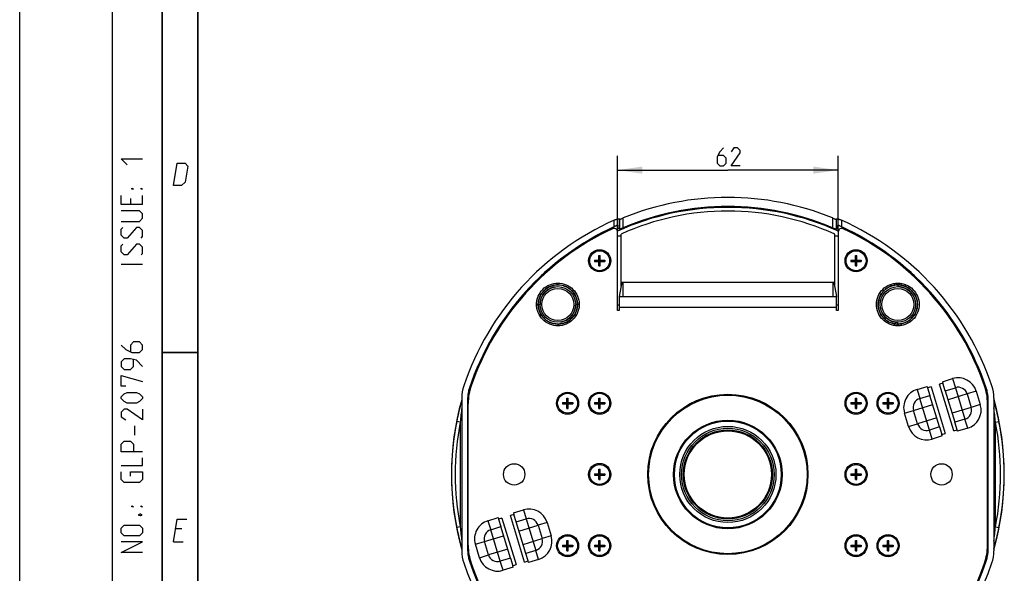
# Model space of a CAD drawing. Header units: millimetres. Extents: x 0 to 420, y 0 to 297.
# Tile 2 of 13: x 0 to 138, y 67 to 145. Entities that reach past the tile are written whole.
import ezdxf

# ---------------------------------------------------------------- set-up
doc = ezdxf.new("R2010")
doc.units = ezdxf.units.MM
doc.header["$LTSCALE"] = 23.1
doc.layers.get('0').update_dxf_attribs({"linetype": 'CONTINUOUS'})
for name, color, linetype in [('02___PRT_ALL_AXES', 7, 'CONTINUOUS'), ('A_ACHSEN', 7, 'CONTINUOUS'), ('DIM_PILOTEES', 7, 'CONTINUOUS')]:
    doc.layers.add(name, color=color, linetype=linetype)
doc.styles.get("Standard").update_dxf_attribs({"font": 'txt', "width": 0.7})
doc.dimstyles.new('DIMSTYLE_2', dxfattribs={"dimtxt": 2.5, "dimasz": 3.5, "dimexe": 2, "dimexo": 0, "dimtad": 1, "dimlfac": 2, "dimdsep": 46, "dimtxsty": 'STANDARD', "dimblk": '_FILLED', "dimblk1": '_FILLED', "dimblk2": '_FILLED', "dimcen": 0.09, "dimazin": 2, "dimtp": 0.3, "dimtm": 0.3, "dimtfac": 1, "dimtofl": 0, "dimtmove": 0, "dimatfit": 3, "dimldrblk": '_FILLED', "dimfxl": 1, "dimtolj": 1, "dimarcsym": 0})

# ---------------------------------------------------------------- blocks, each defined once
blk = doc.blocks.new('_FILLED')
at = {"color": 0, "linetype": 'BYBLOCK'}
blk.add_solid([(0, 0), (-1, 0.143), (-1, -0.143)], dxfattribs=at)
blk = doc.blocks.new('*D6')
at = {"layer": 'DIM_PILOTEES', "color": 2, "linetype": 'CONTINUOUS'}
for p, q in [((83.93, 115.42), (83.93, 126.09)), ((114.93, 115.42), (114.93, 126.09)), ((83.93, 124.09), (99.43, 124.09)), ((114.93, 124.09), (99.43, 124.09))]:
    blk.add_line(p, q, dxfattribs=at)
at = {"layer": 'DIM_PILOTEES', "color": 2, "linetype": 'CONTINUOUS', "xscale": 3.5, "yscale": 3.5, "zscale": 3.5, "rotation": 180}
blk.add_blockref('_FILLED', (83.93, 124.09), dxfattribs=at)
at = {"layer": 'DIM_PILOTEES', "color": 2, "linetype": 'CONTINUOUS', "xscale": 3.5, "yscale": 3.5, "zscale": 3.5}
blk.add_blockref('_FILLED', (114.93, 124.09), dxfattribs=at)

msp = doc.modelspace()

# ---------------------------------------------------------------- linework, layer by layer
at = {"color": 7, "linetype": 'CONTINUOUS'}
for p, q in [((0, 0), (0, 297)), ((83.4748, 116.1481), (83.4748, 117.0649)), ((83.9736, 116.3545), (83.9736, 117.2656)), ((83.975, 116.3541), (83.9736, 116.3545)), ((83.975, 116.3541), (83.975, 115.8619)), ((84.2384, 115.7869), (84.2384, 117.1869)), ((84.7377, 115.985), (84.7377, 117.3766)), ((114.1137, 117.3766), (114.1137, 115.985)), ((114.613, 117.1869), (114.613, 115.7869)), ((114.8781, 116.3545), (114.8764, 116.3541)), ((114.8764, 115.8619), (114.8764, 116.3541)), ((114.8781, 117.2657), (114.8781, 116.3545)), ((115.3728, 117.0666), (115.3728, 116.1499)), ((83.9257, 114.8635), (84.4257, 114.8635)), ((84.4257, 107.7813), (84.4257, 115.1135)), ((114.4257, 107.7813), (114.4257, 115.1135)), ((114.4257, 114.8635), (114.9257, 114.8635)), ((81.3351, 110.6385), (81.3351, 112.0885)), ((81.3351, 112.0885), (81.5163, 112.0885)), ((81.5163, 110.6385), (81.5163, 112.0885)), ((117.3351, 110.6385), (117.3351, 112.0885)), ((117.3351, 112.0885), (117.5163, 112.0885)), ((117.5163, 110.6385), (117.5163, 112.0885)), ((80.7007, 111.4541), (80.7007, 111.2729)), ((80.7007, 111.4541), (82.1507, 111.4541)), ((80.7007, 111.2729), (82.1507, 111.2729)), ((81.3351, 111.2729), (81.5163, 111.4541)), ((81.5163, 111.2729), (81.3351, 111.4541)), ((81.3351, 111.3635), (81.5163, 111.3635)), ((81.3351, 110.6385), (81.5163, 110.6385)), ((81.4257, 111.4541), (81.4257, 111.2729)), ((82.1507, 111.4541), (82.1507, 111.2729)), ((116.7007, 111.4541), (116.7007, 111.2729)), ((116.7007, 111.4541), (118.1507, 111.4541)), ((116.7007, 111.2729), (118.1507, 111.2729)), ((117.3351, 111.2729), (117.5163, 111.4541)), ((117.5163, 111.2729), (117.3351, 111.4541)), ((117.3351, 111.3635), (117.5163, 111.3635)), ((117.3351, 110.6385), (117.5163, 110.6385)), ((117.4257, 111.4541), (117.4257, 111.2729)), ((118.1507, 111.4541), (118.1507, 111.2729)), ((84.5284, 108.3635), (84.1757, 106.3635)), ((84.5284, 108.3635), (114.3231, 108.3635)), ((84.6757, 108.3635), (84.6757, 106.3635)), ((114.1757, 108.3635), (114.1757, 106.3635)), ((114.3231, 108.3635), (114.6757, 106.3635)), ((84.1757, 105.1135), (83.9257, 105.1135)), ((114.9257, 105.1135), (114.6757, 105.1135)), ((129.9492, 93.1133), (129.6263, 94.1692)), ((130.9819, 94.8163), (131.3698, 93.5476)), ((63.1591, 93.5205), (63.1425, 93.526)), ((125.989, 93.2898), (126.3769, 92.0211)), ((127.4746, 93.5114), (127.7975, 92.4555)), ((134.295, 93.0547), (133.0263, 92.6668)), ((135.6924, 93.5205), (135.7089, 93.526)), ((62.073, 92.0902), (62.073, 70.6368)), ((76.2007, 91.4541), (76.2007, 91.2729)), ((76.2007, 91.4541), (77.6507, 91.4541)), ((76.2007, 91.2729), (77.6507, 91.2729)), ((76.8351, 90.6385), (76.8351, 92.0885)), ((76.8351, 92.0885), (77.0163, 92.0885)), ((76.8351, 91.2729), (77.0163, 91.4541)), ((77.0163, 91.2729), (76.8351, 91.4541)), ((76.8351, 91.3635), (77.0163, 91.3635)), ((76.9257, 91.4541), (76.9257, 91.2729)), ((77.0163, 90.6385), (77.0163, 92.0885)), ((77.6507, 91.4541), (77.6507, 91.2729)), ((80.7007, 91.4541), (80.7007, 91.2729)), ((80.7007, 91.4541), (82.1507, 91.4541)), ((80.7007, 91.2729), (82.1507, 91.2729)), ((81.3351, 90.6385), (81.3351, 92.0885)), ((81.3351, 92.0885), (81.5163, 92.0885)), ((81.3351, 91.2729), (81.5163, 91.4541)), ((81.5163, 91.2729), (81.3351, 91.4541)), ((81.3351, 91.3635), (81.5163, 91.3635)), ((81.4257, 91.4541), (81.4257, 91.2729)), ((81.5163, 90.6385), (81.5163, 92.0885)), ((82.1507, 91.4541), (82.1507, 91.2729)), ((116.7007, 91.4541), (118.1507, 91.4541)), ((116.7007, 91.4541), (116.7007, 91.2729)), ((116.7007, 91.2729), (118.1507, 91.2729)), ((117.3351, 92.0885), (117.5163, 92.0885)), ((117.3351, 90.6385), (117.3351, 92.0885)), ((117.3351, 91.2729), (117.5163, 91.4541)), ((117.5163, 91.2729), (117.3351, 91.4541)), ((117.3351, 91.3635), (117.5163, 91.3635)), ((117.4257, 91.4541), (117.4257, 91.2729)), ((117.5163, 90.6385), (117.5163, 92.0885)), ((118.1507, 91.4541), (118.1507, 91.2729)), ((121.2007, 91.4541), (122.6507, 91.4541)), ((121.2007, 91.4541), (121.2007, 91.2729)), ((121.2007, 91.2729), (122.6507, 91.2729)), ((121.8351, 92.0885), (122.0163, 92.0885)), ((121.8351, 90.6385), (121.8351, 92.0885)), ((121.8351, 91.2729), (122.0163, 91.4541)), ((121.8351, 91.4541), (122.0163, 91.2729)), ((121.8351, 91.3635), (122.0163, 91.3635)), ((121.9257, 91.4541), (121.9257, 91.2729)), ((122.0163, 90.6385), (122.0163, 92.0885)), ((122.6507, 91.4541), (122.6507, 91.2729)), ((136.7784, 92.0902), (136.7784, 70.6368)), ((62.8579, 91.004), (62.8579, 71.7231)), ((62.8754, 91.004), (62.8579, 91.004)), ((62.8754, 91.004), (62.9757, 90.9909)), ((76.8351, 90.6385), (77.0163, 90.6385)), ((81.3351, 90.6385), (81.5163, 90.6385)), ((117.3351, 90.6385), (117.5163, 90.6385)), ((121.8351, 90.6385), (122.0163, 90.6385)), ((124.2274, 89.9767), (125.496, 90.3646)), ((134.8713, 91.1698), (133.6026, 90.7819)), ((135.976, 91.004), (135.8757, 90.9909)), ((135.976, 91.004), (135.8757, 90.9909)), ((135.976, 91.004), (135.9935, 91.004)), ((135.9935, 71.7231), (135.9935, 91.004)), ((61.8521, 88.7256), (61.3614, 88.8218)), ((61.8521, 88.7256), (61.8521, 74.0014)), ((124.8036, 88.0918), (126.0723, 88.4797)), ((131.624, 87.6351), (131.3012, 88.691)), ((133.1097, 87.8567), (132.7218, 89.1253)), ((136.9994, 88.7256), (137.49, 88.8218)), ((136.9994, 74.0014), (136.9994, 88.7256)), ((128.1168, 86.3302), (127.7289, 87.5988)), ((129.1495, 88.0332), (129.4723, 86.9773)), ((81.3351, 80.6385), (81.3351, 82.0885)), ((81.3351, 82.0885), (81.5163, 82.0885)), ((81.5163, 80.6385), (81.5163, 82.0885)), ((117.3351, 82.0885), (117.5163, 82.0885)), ((117.3351, 80.6385), (117.3351, 82.0885)), ((117.5163, 80.6385), (117.5163, 82.0885)), ((80.7007, 81.4541), (80.7007, 81.2729)), ((80.7007, 81.4541), (82.1507, 81.4541)), ((80.7007, 81.2729), (82.1507, 81.2729)), ((81.3351, 81.2729), (81.5163, 81.4541)), ((81.5163, 81.2729), (81.3351, 81.4541)), ((81.3351, 81.3635), (81.5163, 81.3635)), ((81.3351, 80.6385), (81.5163, 80.6385)), ((81.4257, 81.4541), (81.4257, 81.2729)), ((82.1507, 81.4541), (82.1507, 81.2729)), ((116.7007, 81.4541), (118.1507, 81.4541)), ((116.7007, 81.4541), (116.7007, 81.2729)), ((116.7007, 81.2729), (118.1507, 81.2729)), ((117.3351, 81.2729), (117.5163, 81.4541)), ((117.3351, 81.4541), (117.5163, 81.2729)), ((117.3351, 81.3635), (117.5163, 81.3635)), ((117.3351, 80.6385), (117.5163, 80.6385)), ((117.4257, 81.4541), (117.4257, 81.2729)), ((118.1507, 81.4541), (118.1507, 81.2729)), ((70.7347, 76.3969), (71.1226, 75.1282)), ((65.7418, 74.8704), (66.1297, 73.6017)), ((67.2274, 75.0919), (67.5503, 74.036)), ((69.702, 74.6939), (69.3791, 75.7498)), ((61.8521, 74.0014), (61.3614, 73.9053)), ((74.0478, 74.6353), (72.7791, 74.2474)), ((136.9994, 74.0014), (137.49, 73.9053)), ((63.9802, 71.5573), (65.2488, 71.9452)), ((74.6241, 72.7503), (73.3554, 72.3625)), ((76.8351, 70.6385), (76.8351, 72.0885)), ((76.8351, 72.0885), (77.0163, 72.0885)), ((77.0163, 70.6385), (77.0163, 72.0885)), ((81.3351, 70.6385), (81.3351, 72.0885)), ((81.3351, 72.0885), (81.5163, 72.0885)), ((81.5163, 70.6385), (81.5163, 72.0885)), ((117.3351, 72.0885), (117.5163, 72.0885)), ((117.3351, 70.6385), (117.3351, 72.0885)), ((117.5163, 70.6385), (117.5163, 72.0885)), ((121.8351, 72.0885), (122.0163, 72.0885)), ((121.8351, 70.6385), (121.8351, 72.0885)), ((122.0163, 70.6385), (122.0163, 72.0885)), ((62.8754, 71.7231), (62.8579, 71.7231)), ((62.9757, 71.7361), (62.8754, 71.7231)), ((62.9757, 71.7361), (62.8754, 71.7231)), ((72.8625, 69.4372), (72.4746, 70.7059)), ((76.2007, 71.4541), (76.2007, 71.2729)), ((76.2007, 71.4541), (77.6507, 71.4541)), ((76.2007, 71.2729), (77.6507, 71.2729)), ((77.0163, 71.2729), (76.8351, 71.4541)), ((76.8351, 71.2729), (77.0163, 71.4541)), ((76.8351, 71.3635), (77.0163, 71.3635)), ((76.8351, 70.6385), (77.0163, 70.6385)), ((76.9257, 71.4541), (76.9257, 71.2729)), ((77.6507, 71.4541), (77.6507, 71.2729)), ((80.7007, 71.4541), (80.7007, 71.2729)), ((80.7007, 71.4541), (82.1507, 71.4541)), ((80.7007, 71.2729), (82.1507, 71.2729)), ((81.5163, 71.2729), (81.3351, 71.4541)), ((81.3351, 71.2729), (81.5163, 71.4541)), ((81.3351, 71.3635), (81.5163, 71.3635)), ((81.3351, 70.6385), (81.5163, 70.6385)), ((81.4257, 71.4541), (81.4257, 71.2729)), ((82.1507, 71.4541), (82.1507, 71.2729)), ((116.7007, 71.4541), (118.1507, 71.4541)), ((116.7007, 71.4541), (116.7007, 71.2729)), ((116.7007, 71.2729), (118.1507, 71.2729)), ((117.3351, 71.4541), (117.5163, 71.2729)), ((117.3351, 71.2729), (117.5163, 71.4541)), ((117.3351, 71.3635), (117.5163, 71.3635)), ((117.3351, 70.6385), (117.5163, 70.6385)), ((117.4257, 71.4541), (117.4257, 71.2729)), ((118.1507, 71.4541), (118.1507, 71.2729)), ((121.2007, 71.4541), (122.6507, 71.4541)), ((121.2007, 71.4541), (121.2007, 71.2729)), ((121.2007, 71.2729), (122.6507, 71.2729)), ((121.8351, 71.4541), (122.0163, 71.2729)), ((121.8351, 71.2729), (122.0163, 71.4541)), ((121.8351, 71.3635), (122.0163, 71.3635)), ((121.8351, 70.6385), (122.0163, 70.6385)), ((121.9257, 71.4541), (121.9257, 71.2729)), ((122.6507, 71.4541), (122.6507, 71.2729)), ((135.8757, 71.7361), (135.976, 71.7231)), ((135.976, 71.7231), (135.9935, 71.7231)), ((63.1591, 69.2066), (63.1425, 69.201)), ((64.5564, 69.6724), (65.8251, 70.0602)), ((67.8696, 67.9107), (67.4817, 69.1794)), ((68.9023, 69.6138), (69.2251, 68.5578)), ((71.3768, 69.2157), (71.054, 70.2716)), ((135.6924, 69.2066), (135.7089, 69.201))]:
    msp.add_line(p, q, dxfattribs=at)
at = {"color": 2, "linetype": 'CONTINUOUS'}
for p, q in [((13, 292), (13, 5)), ((20, 292), (20, 5)), ((17.25, 119.25), (17.25, 120.5357)), ((15.5357, 120.1071), (15.5357, 119.25)), ((17.25, 110.8214), (14.25, 110.8214)), ((16.1786, 86.8929), (16.1786, 88.1786)), ((22.7833, 73.7249), (21.8833, 73.7249)), ((21.5894, 71.9249), (22.9394, 71.9249))]:
    msp.add_line(p, q, dxfattribs=at)
at = {"color": 3, "linetype": 'CONTINUOUS'}
for p, q in [((83.9257, 104.3635), (83.9257, 115.417)), ((114.9257, 115.417), (114.9257, 104.3635)), ((84.1757, 106.3635), (84.1757, 104.3635)), ((84.1757, 106.3635), (114.6757, 106.3635)), ((114.6757, 104.3635), (114.6757, 106.3635)), ((84.1757, 104.3635), (83.9257, 104.3635)), ((84.1757, 104.8635), (114.6757, 104.8635)), ((114.9257, 104.3635), (114.6757, 104.3635)), ((129.6263, 94.1692), (129.1482, 94.023)), ((131.1459, 87.4889), (129.1482, 94.023)), ((129.5613, 94.382), (130.9819, 94.8163)), ((129.5613, 94.382), (129.6263, 94.1692)), ((125.989, 93.2898), (127.4096, 93.7241)), ((127.4096, 93.7241), (127.4746, 93.5114)), ((127.9528, 93.6576), (127.4746, 93.5114)), ((127.9528, 93.6576), (129.9505, 87.1234)), ((129.9492, 93.1133), (131.3698, 93.5476)), ((129.9492, 93.1133), (131.3012, 88.691)), ((133.0263, 92.6668), (130.337, 91.8446)), ((131.3698, 93.5476), (132.7218, 89.1253)), ((133.0263, 92.6668), (133.6026, 90.7819)), ((134.295, 93.0547), (134.8713, 91.1698)), ((62.9757, 71.3741), (62.9757, 91.3529)), ((126.3769, 92.0211), (127.7975, 92.4555)), ((127.7289, 87.5988), (126.3769, 92.0211)), ((129.1495, 88.0332), (127.7975, 92.4555)), ((135.8757, 71.3741), (135.8757, 91.3529)), ((124.8036, 88.0918), (124.2274, 89.9767)), ((125.496, 90.3646), (128.1853, 91.1868)), ((126.0723, 88.4797), (125.496, 90.3646)), ((133.6026, 90.7819), (130.9133, 89.9597)), ((128.7616, 89.3019), (126.0723, 88.4797)), ((132.7218, 89.1253), (131.3012, 88.691)), ((129.1495, 88.0332), (127.7289, 87.5988)), ((129.4723, 86.9773), (129.9505, 87.1234)), ((131.1459, 87.4889), (131.624, 87.6351)), ((131.6891, 87.4223), (131.624, 87.6351)), ((133.1097, 87.8567), (131.6891, 87.4223)), ((129.5374, 86.7645), (128.1168, 86.3302)), ((129.5374, 86.7645), (129.4723, 86.9773)), ((69.3141, 75.9626), (70.7347, 76.3969)), ((65.7418, 74.8704), (67.1624, 75.3047)), ((67.1624, 75.3047), (67.2274, 75.0919)), ((67.7056, 75.2381), (67.2274, 75.0919)), ((67.7056, 75.2381), (69.7033, 68.704)), ((69.3791, 75.7498), (68.901, 75.6036)), ((70.8987, 69.0695), (68.901, 75.6036)), ((69.3141, 75.9626), (69.3791, 75.7498)), ((69.702, 74.6939), (71.1226, 75.1282)), ((71.054, 70.2716), (69.702, 74.6939)), ((71.1226, 75.1282), (72.4746, 70.7059)), ((66.1297, 73.6017), (67.5503, 74.036)), ((67.4817, 69.1794), (66.1297, 73.6017)), ((68.9023, 69.6138), (67.5503, 74.036)), ((70.0898, 73.4252), (72.7791, 74.2474)), ((72.7791, 74.2474), (73.3554, 72.3625)), ((74.0478, 74.6353), (74.6241, 72.7503)), ((65.2488, 71.9452), (67.9381, 72.7674)), ((65.8251, 70.0602), (65.2488, 71.9452)), ((70.6661, 71.5403), (73.3554, 72.3625)), ((64.5564, 69.6724), (63.9802, 71.5573)), ((68.5144, 70.8824), (65.8251, 70.0602)), ((72.4746, 70.7059), (71.054, 70.2716)), ((68.9023, 69.6138), (67.4817, 69.1794)), ((70.8987, 69.0695), (71.3768, 69.2157)), ((71.4419, 69.0029), (71.3768, 69.2157)), ((72.8625, 69.4372), (71.4419, 69.0029)), ((69.2902, 68.3451), (67.8696, 67.9107)), ((69.2251, 68.5578), (69.7033, 68.704)), ((69.2902, 68.3451), (69.2251, 68.5578))]:
    msp.add_line(p, q, dxfattribs=at)
at = {"color": 7, "linetype": 'CONTINUOUS', "const_width": 0.25}
for points in [[(20, 292), (20, 5)], [(25, 10), (25, 287)], [(20.0002, 98.5), (25.0002, 98.5)]]:
    msp.add_lwpolyline(points, dxfattribs=at)
at = {"color": 2, "linetype": 'CONTINUOUS'}
for points in [[(15.1071, 124.8214), (14.25, 125.6786), (17.25, 125.6786)], [(21.5894, 121.9249), (22.1037, 125.0749), (23.2287, 125.0749), (23.6052, 124.6249), (23.2379, 122.3749), (22.7144, 121.9249), (21.5894, 121.9249)], [(17.25, 119.25), (14.25, 119.25), (14.25, 120.5357)], [(15.9643, 121.3929), (15.75, 121.3929), (15.75, 121.5357), (15.9643, 121.3929)], [(17.25, 121.3929), (17.0357, 121.3929), (17.0357, 121.5357), (17.25, 121.3929)], [(14.25, 116.8929), (16.8214, 116.8929), (17.25, 117.3214), (17.25, 117.9643), (16.8214, 118.3929), (14.25, 118.3929)], [(17.0357, 114.5357), (17.25, 114.75), (17.25, 115.6071), (16.8214, 116.0357), (16.3929, 116.0357), (15.1071, 114.5357), (14.6786, 114.5357), (14.25, 114.9643), (14.25, 115.8214), (14.4643, 116.0357)], [(17.0357, 112.1786), (17.25, 112.3929), (17.25, 113.25), (16.8214, 113.6786), (16.3929, 113.6786), (15.1071, 112.1786), (14.6786, 112.1786), (14.25, 112.6071), (14.25, 113.4643), (14.4643, 113.6786)], [(14.25, 99.5357), (14.8929, 98.8929), (15.75, 98.4643), (16.8214, 98.4643), (17.25, 98.8929), (17.25, 99.5357), (16.8214, 99.9643), (15.9643, 99.9643), (15.5357, 99.5357), (15.5357, 98.6071)], [(17.25, 96.5357), (16.3929, 97.3929), (15.5357, 97.6071), (14.6786, 97.6071), (14.25, 97.1786), (14.25, 96.5357), (14.6786, 96.1071), (15.5357, 96.1071), (15.9643, 96.5357), (15.9643, 97.4643)], [(14.8929, 93.75), (14.25, 93.75), (14.25, 95.25), (17.25, 94.3929)], [(16.3929, 91.3929), (15.1071, 91.3929), (14.6786, 91.6071), (14.25, 92.0357), (14.25, 92.25), (14.6786, 92.6786), (15.1071, 92.8929), (16.3929, 92.8929), (16.8214, 92.6786), (17.25, 92.25), (17.25, 92.0357), (16.8214, 91.6071), (16.3929, 91.3929)], [(17.25, 90.5357), (17.25, 89.0357), (15.1071, 90.5357), (14.6786, 90.5357), (14.25, 90.1071), (14.25, 89.4643), (14.8929, 89.0357)], [(17.25, 84.5357), (14.25, 84.5357), (14.25, 85.6071), (14.6786, 86.0357), (15.5357, 86.0357), (15.9643, 85.6071), (15.9643, 84.5357)], [(14.25, 82.6071), (17.25, 82.6071), (17.25, 83.6786)], [(15.5357, 81.1071), (15.5357, 81.75), (17.25, 81.75), (17.25, 80.6786), (16.8214, 80.25), (14.6786, 80.25), (14.25, 80.6786), (14.25, 81.75)], [(15.9643, 76.8214), (15.75, 76.8214), (15.75, 76.9643), (15.9643, 76.8214)], [(17.25, 76.8214), (17.0357, 76.8214), (17.0357, 76.9643), (17.25, 76.8214)], [(16.75, 75.75), (16.8929, 75.8214), (16.9643, 75.8214), (17.1071, 75.75), (17.1071, 75.6071), (16.9643, 75.5357), (16.8929, 75.5357), (16.75, 75.6071), (16.75, 75.75)], [(21.5894, 71.9249), (22.1037, 75.0749), (23.4537, 75.0749)], [(16.8214, 72.75), (14.6786, 72.75), (14.25, 73.1786), (14.25, 73.8214), (14.6786, 74.25), (16.8214, 74.25), (17.25, 73.8214), (17.25, 73.1786), (16.8214, 72.75)], [(17.25, 70.3929), (14.25, 70.3929), (17.25, 71.8929), (14.25, 71.8929)]]:
    msp.add_lwpolyline(points, dxfattribs=at)
at = {"color": 7, "linetype": 'CONTINUOUS'}
for points in [[(62.073, 91.8537), (62.0107, 91.6233), (61.897, 91.1881), (61.7809, 90.7245), (61.6645, 90.2366), (61.5495, 89.7276), (61.4378, 89.202), (61.3614, 88.8218)], [(137.49, 88.8218), (137.4168, 89.1868), (137.3054, 89.7119), (137.1906, 90.2209), (137.0744, 90.7089), (136.9584, 91.1727), (136.8447, 91.6084), (136.7784, 91.8537)], [(61.3614, 73.9053), (61.4347, 73.5403), (61.5461, 73.0151), (61.6608, 72.5062), (61.7771, 72.0181), (61.8931, 71.5543), (62.0067, 71.1187), (62.073, 70.8733)], [(136.7784, 70.8733), (136.8408, 71.1037), (136.9544, 71.5389), (137.0705, 72.0025), (137.1869, 72.4904), (137.3019, 72.9995), (137.4136, 73.525), (137.49, 73.9053)]]:
    msp.add_lwpolyline(points, dxfattribs=at)
at = {"color": 3, "linetype": 'CONTINUOUS'}
for centre, radius in [((81.4257, 111.3635), 1.55), ((117.4257, 111.3635), 1.55), ((76.9257, 91.3635), 1.55), ((81.4257, 91.3635), 1.55), ((117.4257, 91.3635), 1.55), ((121.9257, 91.3635), 1.55), ((99.4257, 81.3635), 6.75), ((81.4257, 81.3635), 1.55), ((117.4257, 81.3635), 1.55), ((76.9257, 71.3635), 1.55), ((81.4257, 71.3635), 1.55), ((117.4257, 71.3635), 1.55), ((121.9257, 71.3635), 1.55)]:
    msp.add_circle(centre, radius, dxfattribs=at)
at = {"color": 7, "linetype": 'CONTINUOUS'}
for centre, radius in [((75.5609, 105.2284), 2.5), ((75.5609, 105.2284), 2.25), ((123.2906, 105.2284), 2.5), ((123.2906, 105.2284), 2.25), ((99.4257, 81.3635), 11.25), ((99.4257, 81.3635), 11.125), ((99.4257, 81.3635), 7.625), ((99.4257, 81.3635), 7.5), ((99.4257, 81.3635), 6.5), ((99.4257, 81.3635), 6.25), ((99.4257, 81.3635), 6.125)]:
    msp.add_circle(centre, radius, dxfattribs=at)
for centre, radius, start, end in [((99.4257, 81.3635), 38.8932, 67.811847, 112.188153), ((99.4257, 81.3635), 37.6083, 67.011144, 112.988856), ((99.4257, 81.3635), 37.5, 65.562239, 114.437761), ((99.4257, 81.3635), 39.1027, 114.074472, 161.468335), ((99.4257, 81.3635), 38.2675, 114.634437, 161.468335), ((99.4257, 81.3635), 38.25, 113.824722, 161.468335), ((132.7634, 56.6423), 63.2067, 106.437304, 106.68795), ((99.4257, 81.3635), 38.25, 18.531665, 66.175278), ((99.4257, 81.3635), 39.1027, 18.531665, 65.93169), ((99.4257, 81.3635), 38.2675, 18.531665, 65.371888), ((99.4257, 81.3635), 37.8003, 114.126048, 114.454502), ((99.4257, 81.3635), 37.8003, 65.545498, 65.873952), ((67.4257, 92.0902), 5.3527, 161.468335, 180), ((131.4257, 92.0902), 5.3527, 0, 18.531665), ((99.4257, 81.3635), 38.8159, 164.321339, 195.673331), ((99.4257, 81.3635), 37.8003, 164.672272, 165.224268), ((96.9914, 91.0335), 34.116, 179.463482, 180.049557), ((83.2046, 91.147), 20.3288, 179.082486, 179.4197), ((99.4257, 81.3635), 37.8003, 14.775732, 15.327728), ((115.6468, 91.147), 20.3288, 0.5803, 0.917514), ((101.8601, 91.0335), 34.116, 359.950443, 0.536518), ((99.4257, 81.3635), 38.8159, 344.321339, 15.673331), ((140.1404, 81.0474), 78.664, 172.939253, 174.398511), ((58.7121, 81.0475), 78.6628, 5.601478, 7.060697), ((99.4257, 81.3635), 38.7881, 168.913991, 191.086009), ((99.4257, 81.3635), 38.2881, 168.913991, 191.086009), ((99.4257, 81.3635), 38.2881, 348.913991, 11.086009), ((99.4257, 81.3635), 38.7881, 348.913991, 11.086009), ((140.1393, 81.6796), 78.6628, 185.601478, 187.060697), ((58.711, 81.6797), 78.664, 352.939253, 354.398511), ((67.4257, 70.6368), 5.3527, 180, 198.531665), ((96.9914, 71.6936), 34.116, 179.950443, 180.536518), ((99.4257, 81.3635), 37.8003, 194.775732, 195.304692), ((83.2046, 71.58), 20.3288, 180.5803, 180.917514), ((99.4257, 81.3635), 37.8003, 344.695308, 345.224268), ((115.6468, 71.58), 20.3288, 359.082486, 359.4197), ((101.8601, 71.6936), 34.116, 359.463482, 0.049557), ((131.4257, 70.6368), 5.3527, 341.468335, 360), ((99.4257, 81.3635), 38.2675, 198.531665, 341.468335), ((99.4257, 81.3635), 38.25, 198.531665, 341.468335), ((99.4257, 81.3635), 39.1027, 198.531665, 341.468335)]:
    msp.add_arc(centre, radius, start, end, dxfattribs=at)
at = {"color": 3, "linetype": 'CONTINUOUS'}
for centre, radius, start, end in [((99.4257, 81.3635), 38.125, 115.166436, 160.962646), ((83.4257, 115.417), 0.5, 0, 115.166436), ((115.4257, 115.417), 0.5, 64.833564, 180), ((99.4257, 81.3635), 38.125, 19.037354, 64.833564), ((131.7576, 92.2789), 2.6533, 17, 107), ((70.4757, 91.3529), 7.5, 160.962646, 180), ((126.7647, 90.7524), 2.6533, 107, 197), ((131.7576, 92.2789), 1.3266, 17, 107), ((128.3757, 91.3529), 7.5, 0, 19.037354), ((126.7647, 90.7524), 1.3266, 107, 197), ((132.3339, 90.394), 1.3266, 287, 17), ((132.3339, 90.394), 2.6533, 287, 17), ((127.341, 88.8675), 1.3266, 197, 287), ((127.341, 88.8675), 2.6533, 197, 287), ((71.5104, 73.8595), 2.6533, 17, 107), ((66.5175, 72.333), 2.6533, 107, 197), ((71.5104, 73.8595), 1.3266, 17, 107), ((66.5175, 72.333), 1.3266, 107, 197), ((72.0867, 71.9746), 1.3266, 287, 17), ((72.0867, 71.9746), 2.6533, 287, 17), ((70.4757, 71.3741), 7.5, 180, 199.037354), ((128.3757, 71.3741), 7.5, 340.962646, 360), ((67.0938, 70.4481), 2.6533, 197, 287), ((67.0938, 70.4481), 1.3266, 197, 287), ((99.4257, 81.3635), 38.125, 199.037354, 340.962646)]:
    msp.add_arc(centre, radius, start, end, dxfattribs=at)
at = {"color": 7, "linetype": 'CONTINUOUS'}
for centre, major_axis, start_param, end_param in [((64.9233, 81.3635), (51.7799, 0), 1.188531, 1.19403634), ((66.4632, 81.3635), (49.4689, 0), 1.20325582, 1.20895543), ((132.3883, 81.3635), (49.4689, 0), 1.93263722, 1.93833683)]:
    msp.add_ellipse(centre, major_axis=major_axis, ratio=0.74565879, start_param=start_param, end_param=end_param, dxfattribs=at)
for points, knots in [([(83.4748, 117.0649), (83.5339, 117.0913), (83.6207, 117.1293), (83.733, 117.1765), (83.8071, 117.207), (83.8702, 117.2314), (83.9197, 117.2511), (83.9519, 117.2597), (83.9688, 117.2671), (83.9736, 117.2656)], [0, 0, 0, 0, 0.36087701, 0.5281154, 0.67887287, 0.80707969, 0.90656461, 0.97202628, 1, 1, 1, 1]), ([(83.9736, 116.3545), (83.9688, 116.3559), (83.9518, 116.3483), (83.9195, 116.3393), (83.8699, 116.319), (83.8067, 116.2939), (83.7326, 116.2625), (83.6205, 116.2141), (83.5338, 116.1752), (83.4748, 116.1481)], [0, 0, 0, 0, 0.02799803, 0.09364702, 0.19335919, 0.32170229, 0.47252556, 0.63965957, 1, 1, 1, 1]), ([(84.2384, 117.1869), (84.2432, 117.1854), (84.26, 117.1926), (84.2921, 117.201), (84.3414, 117.22), (84.4042, 117.2434), (84.4782, 117.2724), (84.5907, 117.3169), (84.6781, 117.3523), (84.7377, 117.3766)], [0, 0, 0, 0, 0.02809795, 0.09347927, 0.19272956, 0.32064352, 0.47119695, 0.63842963, 1, 1, 1, 1]), ([(114.1137, 117.3766), (114.1734, 117.3523), (114.2607, 117.3169), (114.3732, 117.2724), (114.4472, 117.2434), (114.5101, 117.22), (114.5593, 117.201), (114.5914, 117.1926), (114.6082, 117.1854), (114.613, 117.1869)], [0, 0, 0, 0, 0.36157018, 0.52880281, 0.67935629, 0.80727029, 0.90652065, 0.97190202, 1, 1, 1, 1]), ([(114.8785, 117.2656), (114.8833, 117.267), (114.9001, 117.2596), (114.9321, 117.251), (114.9812, 117.2315), (115.0437, 117.2073), (115.1171, 117.1772), (115.2283, 117.1304), (115.3143, 117.0928), (115.3728, 117.0666)], [0, 0, 0, 0, 0.02819237, 0.09373727, 0.19335219, 0.32144916, 0.47210758, 0.63944327, 1, 1, 1, 1]), ([(115.3728, 116.1499), (115.3144, 116.1766), (115.2285, 116.2152), (115.1174, 116.2632), (115.044, 116.2942), (114.9814, 116.3191), (114.9323, 116.3394), (114.9001, 116.348), (114.8833, 116.3559), (114.8785, 116.3545)], [0, 0, 0, 0, 0.36014148, 0.52719708, 0.67796852, 0.80629435, 0.90604159, 0.97178106, 1, 1, 1, 1]), ([(84.7377, 115.985), (84.6782, 115.9597), (84.5911, 115.923), (84.4787, 115.8766), (84.4047, 115.8464), (84.3418, 115.8219), (84.2924, 115.802), (84.2602, 115.7931), (84.2433, 115.7855), (84.2384, 115.7869)], [0, 0, 0, 0, 0.36077915, 0.52784545, 0.67844814, 0.80660176, 0.90618524, 0.97183755, 1, 1, 1, 1]), ([(114.613, 115.7869), (114.6082, 115.7855), (114.5913, 115.7931), (114.5591, 115.802), (114.5097, 115.8219), (114.4468, 115.8464), (114.3727, 115.8766), (114.2604, 115.923), (114.1732, 115.9597), (114.1137, 115.985)], [0, 0, 0, 0, 0.02816242, 0.09381468, 0.19339808, 0.32155166, 0.47215431, 0.63922066, 1, 1, 1, 1]), ([(63.1425, 93.526), (63.0874, 93.3617), (62.9094, 92.6907), (62.8694, 91.9927), (62.861, 91.4737)], [0, 0, 0, 0, 0.25024455, 1, 1, 1, 1]), ([(63.1591, 93.5205), (62.9949, 93.0308), (62.9019, 92.3351), (62.8813, 91.6463), (62.8785, 91.4726)], [0, 0, 0, 0, 0.74821094, 1, 1, 1, 1]), ([(135.973, 91.4726), (135.9702, 91.6463), (135.9496, 92.3351), (135.8565, 93.0308), (135.6924, 93.5205)], [0, 0, 0, 0, 0.25178906, 1, 1, 1, 1]), ([(135.9904, 91.4737), (135.9821, 91.9927), (135.9421, 92.6907), (135.764, 93.3617), (135.7089, 93.526)], [0, 0, 0, 0, 0.74975545, 1, 1, 1, 1]), ([(62.861, 71.2534), (62.8694, 70.7343), (62.9094, 70.0363), (63.0874, 69.3653), (63.1425, 69.201)], [0, 0, 0, 0, 0.74975545, 1, 1, 1, 1]), ([(62.8785, 71.2545), (62.8813, 71.0807), (62.9019, 70.3919), (62.9949, 69.6962), (63.1591, 69.2066)], [0, 0, 0, 0, 0.25178906, 1, 1, 1, 1]), ([(135.6924, 69.2066), (135.8565, 69.6962), (135.9496, 70.3919), (135.9702, 71.0807), (135.973, 71.2545)], [0, 0, 0, 0, 0.74821094, 1, 1, 1, 1]), ([(135.7089, 69.201), (135.764, 69.3653), (135.9421, 70.0363), (135.9821, 70.7343), (135.9904, 71.2534)], [0, 0, 0, 0, 0.25024455, 1, 1, 1, 1])]:
    msp.add_open_spline(points, degree=3, knots=knots, dxfattribs=at)
for points in [[(62.861, 91.4737), (62.8585, 91.3171), (62.8579, 91.1605), (62.8579, 91.004)], [(135.9935, 91.004), (135.9935, 91.1605), (135.993, 91.3171), (135.9904, 91.4737)], [(62.8579, 71.7231), (62.8579, 71.5665), (62.8585, 71.4099), (62.861, 71.2534)], [(135.9904, 71.2534), (135.993, 71.4099), (135.9935, 71.5665), (135.9935, 71.7231)]]:
    msp.add_open_spline(points, degree=3, dxfattribs=at)
at = {"layer": '02___PRT_ALL_AXES', "color": 3, "linetype": 'CONTINUOUS'}
for centre in [(69.4257, 81.3635), (129.4257, 81.3635)]:
    msp.add_circle(centre, 1.5, dxfattribs=at)
at = {"layer": '02___PRT_ALL_AXES', "color": 7, "linetype": 'CONTINUOUS'}
msp.add_arc((99.4257, 81.8382), 36.5, 65.734914, 114.265086, dxfattribs=at)
at = {"layer": '02___PRT_ALL_AXES', "color": 3, "linetype": 'CONTINUOUS'}
for centre, start, end in [((123.2754, 105.0432), 86.424888, 89.677078), ((75.7461, 105.2132), 176.424888, 179.677078), ((75.3757, 105.2435), 356.424888, 359.677078), ((123.3057, 105.4136), 266.424888, 269.677078)]:
    msp.add_arc(centre, 2.6853, start, end, dxfattribs=at)
for points, knots in [([(72.5609, 105.2284), (72.5619, 105.4242), (72.5995, 105.8171), (72.8272, 106.5692), (73.3834, 107.4043), (74.3815, 108.0711), (75.5598, 108.3065), (76.7386, 108.0719), (77.7376, 107.4051), (78.2943, 106.5696), (78.5222, 105.8173), (78.5598, 105.4243), (78.5609, 105.2284)], [0, 0, 0, 0, 0.06267859, 0.12535483, 0.25013602, 0.37496442, 0.49986672, 0.62484806, 0.74977327, 0.87461293, 0.93730882, 1, 1, 1, 1]), ([(72.8109, 105.2288), (72.8118, 105.4083), (72.8464, 105.7684), (73.0551, 106.4577), (73.565, 107.2231), (74.4798, 107.8341), (75.5598, 108.05), (76.6403, 107.8349), (77.5561, 107.2238), (78.0664, 106.4581), (78.2753, 105.7686), (78.3099, 105.4084), (78.3109, 105.2288)], [0, 0, 0, 0, 0.06267457, 0.12534712, 0.25012322, 0.37494993, 0.49985629, 0.62485063, 0.7497801, 0.87461896, 0.93731202, 1, 1, 1, 1]), ([(123.2906, 102.2284), (123.0947, 102.2294), (122.7018, 102.267), (121.9497, 102.4947), (121.1146, 103.0509), (120.4479, 104.049), (120.2125, 105.2273), (120.4471, 106.4061), (121.1139, 107.4051), (121.9493, 107.9618), (122.7017, 108.1897), (123.0947, 108.2273), (123.2906, 108.2284)], [0, 0, 0, 0, 0.06267859, 0.12535483, 0.25013602, 0.37496442, 0.49986672, 0.62484806, 0.74977327, 0.87461293, 0.93730882, 1, 1, 1, 1]), ([(123.2901, 102.4784), (123.1106, 102.4793), (122.7505, 102.5139), (122.0612, 102.7226), (121.2959, 103.2325), (120.6849, 104.1473), (120.4689, 105.2273), (120.6841, 106.3078), (121.2951, 107.2236), (122.0609, 107.7339), (122.7504, 107.9428), (123.1106, 107.9774), (123.2901, 107.9784)], [0, 0, 0, 0, 0.06267457, 0.12534712, 0.25012322, 0.37494993, 0.49985629, 0.62485063, 0.7497801, 0.87461896, 0.93731202, 1, 1, 1, 1]), ([(123.2906, 108.2284), (123.2905, 108.1965), (123.2903, 108.1502), (123.2901, 108.0913), (123.2901, 108.0539), (123.2899, 108.023), (123.2903, 108.0027), (123.2897, 107.9896), (123.2909, 107.9845), (123.2885, 107.9784), (123.2901, 107.9784)], [0, 0, 0, 0, 0.38218407, 0.55567733, 0.70719487, 0.83150456, 0.9237014, 0.95668651, 0.98057301, 1, 1, 1, 1]), ([(123.2901, 107.9784), (123.2885, 107.9784), (123.2909, 107.9722), (123.2896, 107.9672), (123.2903, 107.954), (123.2898, 107.9337), (123.2901, 107.9028), (123.2901, 107.8655), (123.2903, 107.8065), (123.2904, 107.7602), (123.2906, 107.7284)], [0, 0, 0, 0, 0.01942964, 0.04331654, 0.07630184, 0.16849865, 0.29280805, 0.44432503, 0.61781746, 1, 1, 1, 1]), ([(123.2906, 108.2284), (123.4864, 108.2273), (123.8793, 108.1897), (124.6314, 107.962), (125.4665, 107.4058), (126.1333, 106.4077), (126.3687, 105.2295), (126.1341, 104.0507), (125.4673, 103.0516), (124.6318, 102.4949), (123.8795, 102.267), (123.4865, 102.2294), (123.2906, 102.2284)], [0, 0, 0, 0, 0.06267859, 0.12535483, 0.25013602, 0.37496442, 0.49986672, 0.62484806, 0.74977327, 0.87461293, 0.93730882, 1, 1, 1, 1]), ([(123.291, 107.9784), (123.4705, 107.9774), (123.8306, 107.9428), (124.5199, 107.7341), (125.2853, 107.2243), (125.8963, 106.3094), (126.1122, 105.2294), (125.8971, 104.1489), (125.286, 103.2332), (124.5203, 102.7228), (123.8308, 102.5139), (123.4706, 102.4793), (123.291, 102.4784)], [0, 0, 0, 0, 0.06267457, 0.12534712, 0.25012322, 0.37494993, 0.49985629, 0.62485063, 0.7497801, 0.87461896, 0.93731202, 1, 1, 1, 1]), ([(75.167, 107.697), (74.8901, 107.6528), (74.347, 107.4687), (73.6736, 106.9397), (73.2124, 106.2182), (73.0835, 105.6602), (73.0661, 105.3807)], [0, 0, 0, 0, 0.25021269, 0.50025238, 0.75017272, 1, 1, 1, 1]), ([(125.7592, 105.6222), (125.715, 105.8992), (125.5309, 106.4422), (125.0019, 107.1157), (124.2804, 107.5769), (123.7224, 107.7057), (123.4429, 107.7232)], [0, 0, 0, 0, 0.25021269, 0.50025238, 0.75017272, 1, 1, 1, 1]), ([(72.5609, 105.2284), (72.5927, 105.2283), (72.639, 105.2281), (72.698, 105.2279), (72.7353, 105.2279), (72.7662, 105.2277), (72.7865, 105.2281), (72.7997, 105.2275), (72.8047, 105.2287), (72.8109, 105.2263), (72.8109, 105.2279)], [0, 0, 0, 0, 0.38218407, 0.55567733, 0.70719487, 0.83150456, 0.9237014, 0.95668651, 0.98057301, 1, 1, 1, 1]), ([(78.5609, 105.2284), (78.5598, 105.0325), (78.5222, 104.6396), (78.2945, 103.8875), (77.7383, 103.0524), (76.7402, 102.3857), (75.562, 102.1503), (74.3832, 102.3849), (73.3841, 103.0517), (72.8274, 103.8871), (72.5995, 104.6395), (72.5619, 105.0325), (72.5609, 105.2284)], [0, 0, 0, 0, 0.06267859, 0.12535483, 0.25013602, 0.37496442, 0.49986672, 0.62484806, 0.74977327, 0.87461293, 0.93730882, 1, 1, 1, 1]), ([(72.8109, 105.2279), (72.8109, 105.2263), (72.817, 105.2287), (72.8221, 105.2274), (72.8352, 105.2281), (72.8555, 105.2276), (72.8864, 105.2279), (72.9238, 105.2279), (72.9827, 105.2281), (73.029, 105.2282), (73.0609, 105.2284)], [0, 0, 0, 0, 0.01942964, 0.04331654, 0.07630184, 0.16849865, 0.29280805, 0.44432503, 0.61781746, 1, 1, 1, 1]), ([(78.3109, 105.2279), (78.3099, 105.0484), (78.2753, 104.6883), (78.0666, 103.999), (77.5568, 103.2337), (76.6419, 102.6227), (75.5619, 102.4067), (74.4814, 102.6219), (73.5657, 103.2329), (73.0553, 103.9987), (72.8464, 104.6882), (72.8118, 105.0484), (72.8109, 105.2279)], [0, 0, 0, 0, 0.06267457, 0.12534712, 0.25012322, 0.37494993, 0.49985629, 0.62485063, 0.7497801, 0.87461896, 0.93731202, 1, 1, 1, 1]), ([(75.9547, 102.7598), (76.2317, 102.804), (76.7747, 102.9881), (77.4482, 103.5171), (77.9094, 104.2386), (78.0382, 104.7966), (78.0557, 105.0761)], [0, 0, 0, 0, 0.25021269, 0.50025238, 0.75017272, 1, 1, 1, 1]), ([(78.3109, 105.2288), (78.3109, 105.2305), (78.3047, 105.2281), (78.2997, 105.2293), (78.2865, 105.2287), (78.2662, 105.2291), (78.2353, 105.2289), (78.198, 105.2289), (78.139, 105.2287), (78.0927, 105.2285), (78.0609, 105.2284)], [0, 0, 0, 0, 0.01942964, 0.04331654, 0.07630184, 0.16849865, 0.29280805, 0.44432503, 0.61781746, 1, 1, 1, 1]), ([(78.5609, 105.2284), (78.529, 105.2285), (78.4827, 105.2286), (78.4238, 105.2288), (78.3864, 105.2288), (78.3555, 105.2291), (78.3352, 105.2286), (78.3221, 105.2293), (78.317, 105.228), (78.3109, 105.2305), (78.3109, 105.2289)], [0, 0, 0, 0, 0.38218407, 0.55567733, 0.70719487, 0.83150456, 0.9237014, 0.95668651, 0.98057301, 1, 1, 1, 1]), ([(120.822, 104.8345), (120.8662, 104.5576), (121.0503, 104.0145), (121.5793, 103.3411), (122.3008, 102.8799), (122.8588, 102.7511), (123.1383, 102.7336)], [0, 0, 0, 0, 0.25021269, 0.50025238, 0.75017272, 1, 1, 1, 1]), ([(123.291, 102.4784), (123.2927, 102.4784), (123.2903, 102.4845), (123.2915, 102.4896), (123.2909, 102.5027), (123.2913, 102.523), (123.2911, 102.5539), (123.2911, 102.5913), (123.2909, 102.6502), (123.2907, 102.6965), (123.2906, 102.7284)], [0, 0, 0, 0, 0.01942964, 0.04331654, 0.07630184, 0.16849865, 0.29280805, 0.44432503, 0.61781746, 1, 1, 1, 1]), ([(123.2906, 102.2284), (123.2907, 102.2602), (123.2908, 102.3065), (123.291, 102.3655), (123.291, 102.4028), (123.2913, 102.4337), (123.2908, 102.454), (123.2915, 102.4672), (123.2902, 102.4722), (123.2927, 102.4784), (123.2911, 102.4784)], [0, 0, 0, 0, 0.38218407, 0.55567733, 0.70719487, 0.83150456, 0.9237014, 0.95668651, 0.98057301, 1, 1, 1, 1])]:
    msp.add_open_spline(points, degree=3, knots=knots, dxfattribs=at)
at = {"layer": '02___PRT_ALL_AXES', "color": 7, "linetype": 'CONTINUOUS'}
for points in [[(78.3109, 105.2279), (78.3099, 105.4047), (78.2766, 105.7592), (78.0744, 106.4388), (77.5797, 107.1966), (76.6888, 107.8118), (75.6307, 108.0469), (74.562, 107.8645), (73.6412, 107.2937), (73.1099, 106.5607), (72.8741, 105.8916), (72.8236, 105.5389), (72.8146, 105.3623)], [(123.291, 107.9784), (123.1143, 107.9774), (122.7598, 107.9441), (122.0801, 107.7419), (121.3224, 107.2472), (120.7071, 106.3563), (120.4721, 105.2982), (120.6545, 104.2295), (121.2252, 103.3087), (121.9583, 102.7775), (122.6273, 102.5417), (122.98, 102.4911), (123.1566, 102.4821)], [(123.2901, 102.4784), (123.4669, 102.4793), (123.8214, 102.5127), (124.501, 102.7149), (125.2588, 103.2096), (125.874, 104.1005), (126.1091, 105.1586), (125.9267, 106.2272), (125.3559, 107.148), (124.6229, 107.6793), (123.9538, 107.9151), (123.6011, 107.9656), (123.4245, 107.9746)], [(72.8109, 105.2288), (72.8118, 105.0521), (72.8452, 104.6976), (73.0474, 104.0179), (73.5421, 103.2602), (74.433, 102.6449), (75.4911, 102.4099), (76.5597, 102.5923), (77.4805, 103.163), (78.0118, 103.8961), (78.2476, 104.5651), (78.2981, 104.9178), (78.3071, 105.0944)]]:
    msp.add_open_spline(points, degree=3, knots=[0, 0, 0, 0, 0.06266338, 0.12532602, 0.25010808, 0.3749504, 0.49988388, 0.62487394, 0.74978902, 0.8746272, 0.93731665, 1, 1, 1, 1], dxfattribs=at)
at = {"layer": 'A_ACHSEN', "color": 7, "linetype": 'CONTINUOUS'}
for centre in [(81.4257, 111.3635), (117.4257, 111.3635), (76.9257, 91.3635), (81.4257, 91.3635), (117.4257, 91.3635), (121.9257, 91.3635), (81.4257, 81.3635), (117.4257, 81.3635), (76.9257, 71.3635), (81.4257, 71.3635), (117.4257, 71.3635), (121.9257, 71.3635)]:
    msp.add_circle(centre, 1.4, dxfattribs=at)
at = {"layer": 'DIM_PILOTEES', "color": 2, "linetype": 'CONTINUOUS'}
for points in [[(98.8208, 127.2132), (98.2851, 126.6775), (97.928, 125.9632), (97.928, 125.0703), (98.2851, 124.7132), (98.8208, 124.7132), (99.178, 125.0703), (99.178, 125.7846), (98.8208, 126.1418), (98.047, 126.1418)], [(101.1422, 124.7132), (99.8922, 124.7132), (101.1422, 126.4989), (101.1422, 126.8561), (100.7851, 127.2132), (100.2494, 127.2132), (99.8922, 126.6775)]]:
    msp.add_lwpolyline(points, dxfattribs=at)

# ---------------------------------------------------------------- dimensions: what is measured, and where the dimension line sits
dim = msp.add_linear_dim(base=(114.9257, 124.0882), p1=(83.9257, 115.417), p2=(114.9257, 115.417), dimstyle='DIMSTYLE_2', dxfattribs=at)
dim.commit()
dim.dimension.update_dxf_attribs({"geometry": '*D6', "text_midpoint": (97.928, 124.0882), "dimtype": 160})

doc.saveas('drawing.dxf')
